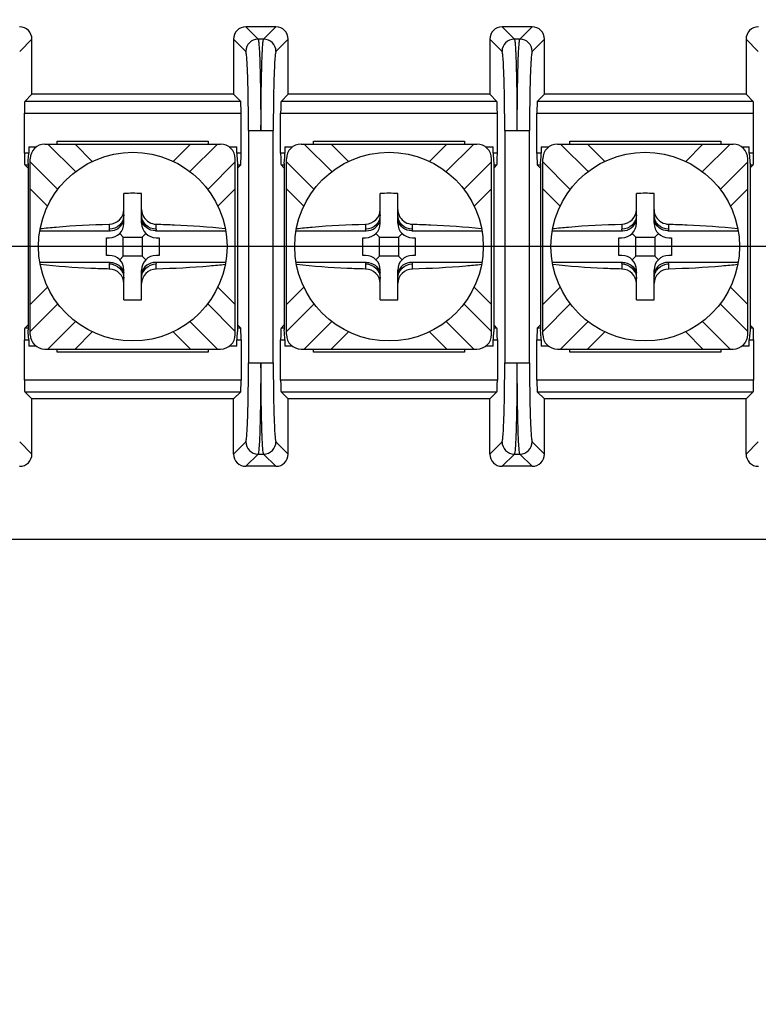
# Model space of a CAD drawing. Header units: inches. Extents: x 0 to 34, y 0 to 22.
# Tile 33 of 55: x 18.3 to 18.9, y 13.4 to 14.3. Entities that reach past the tile are written whole.
import ezdxf

# ---------------------------------------------------------------- set-up
doc = ezdxf.new("R2010")
doc.units = ezdxf.units.IN
doc.header["$LTSCALE"] = 1.87
doc.header["$MEASUREMENT"] = 0
doc.layers.get('0').update_dxf_attribs({"linetype": 'CONTINUOUS'})
doc.layers.add('DIMENSIONS', color=7, linetype='CONTINUOUS')
doc.styles.get("Standard").update_dxf_attribs({"font": 'txt', "width": 0.8})
doc.dimstyles.new('DIMSTYLE_1', dxfattribs={"dimtxt": 0.125, "dimasz": 0.18, "dimexe": 0.125, "dimexo": 0.0625, "dimgap": 0.09, "dimtad": 0, "dimtih": 1, "dimtoh": 1, "dimlfac": 2, "dimzin": 4, "dimdsep": 46, "dimtxsty": 'STANDARD', "dimblk": '_FILLED', "dimblk1": '_FILLED', "dimblk2": '_FILLED', "dimcen": 0.09, "dimadec": 0, "dimazin": 0, "dimtfac": 1, "dimtofl": 0, "dimtmove": 0, "dimatfit": 3, "dimldrblk": '_FILLED', "dimfxl": 1, "dimtolj": 1, "dimtzin": 4, "dimarcsym": 0})

# ---------------------------------------------------------------- blocks, each defined once
blk = doc.blocks.new('*D0')
at = {"layer": 'DIMENSIONS', "color": 2, "linetype": 'CONTINUOUS'}
blk.add_line((14.15042, 15.05213), (12.19139, 15.05213), dxfattribs=at)
at = {"layer": 'DIMENSIONS', "color": 2, "linetype": 'CONTINUOUS', "insert": (12.12889, 15.11463), "char_height": 0.125, "width": 1.725, "attachment_point": 3, "line_spacing_factor": 0.9}
blk.add_mtext('3X 120.00{\\Ftxt.shx;\\W1.000000;\\H0.125000; }[4.724]', dxfattribs=at)
blk = doc.blocks.new('_FILLED')
at = {"color": 0, "linetype": 'BYBLOCK'}
blk.add_solid([(0, 0), (-1, 0.1736), (-1, -0.1736)], dxfattribs=at)
blk = doc.blocks.new('*D2')
at = {"layer": 'DIMENSIONS', "color": 2, "linetype": 'CONTINUOUS'}
blk.add_line((20.97104, 14.06788), (12.19139, 14.06788), dxfattribs=at)
at = {"layer": 'DIMENSIONS', "color": 2, "linetype": 'CONTINUOUS', "insert": (12.12889, 14.13038), "char_height": 0.125, "width": 1.625, "attachment_point": 3, "line_spacing_factor": 0.9}
blk.add_mtext('2X 70.00{\\Ftxt.shx;\\W1.000000;\\H0.125000; }[2.756]', dxfattribs=at)
blk = doc.blocks.new('*D7')
at = {"layer": 'DIMENSIONS', "color": 2, "linetype": 'CONTINUOUS'}
blk.add_line((20.48666, 15.26892), (20.48666, 16.91089), dxfattribs=at)
at = {"layer": 'DIMENSIONS', "color": 2, "linetype": 'CONTINUOUS', "insert": (20.42416, 16.97339), "char_height": 0.125, "width": 1.625, "attachment_point": 1, "rotation": 90, "line_spacing_factor": 0.9}
blk.add_mtext('2X 80.64{\\Ftxt.shx;\\W1.000000;\\H0.125000; }[3.175]', dxfattribs=at)
blk = doc.blocks.new('*D8')
at = {"layer": 'DIMENSIONS', "color": 2, "linetype": 'CONTINUOUS'}
blk.add_line((18.27898, 15.26244), (18.27898, 16.91089), dxfattribs=at)
at = {"layer": 'DIMENSIONS', "color": 2, "linetype": 'CONTINUOUS', "insert": (18.21648, 16.97339), "char_height": 0.125, "width": 1.525, "attachment_point": 1, "rotation": 90, "line_spacing_factor": 0.9}
blk.add_mtext('2X 31.51{\\Ftxt.shx;\\W1.000000;\\H0.125000; }[1.24]', dxfattribs=at)

msp = doc.modelspace()

# ---------------------------------------------------------------- linework, layer by layer
at = {"color": 7, "linetype": 'CONTINUOUS'}
for p, q in [((18.51058, 14.25538), (18.48488, 14.25538)), ((18.48488, 14.25538), (18.49535, 14.24491)), ((18.50012, 14.24491), (18.51058, 14.25538)), ((18.72933, 14.25538), (18.70363, 14.25538)), ((18.70363, 14.25538), (18.7141, 14.24491)), ((18.71887, 14.24491), (18.72933, 14.25538)), ((18.30232, 14.24489), (18.29185, 14.23442)), ((18.30232, 14.19788), (18.30232, 14.24489)), ((18.48486, 14.23442), (18.4744, 14.24489)), ((18.4744, 14.24489), (18.4744, 14.19788)), ((18.50012, 14.24491), (18.49535, 14.24491)), ((18.52107, 14.24489), (18.5106, 14.23442)), ((18.52107, 14.19788), (18.52107, 14.24489)), ((18.69315, 14.24489), (18.69315, 14.19788)), ((18.70361, 14.23442), (18.69315, 14.24489)), ((18.71887, 14.24491), (18.7141, 14.24491)), ((18.73982, 14.24489), (18.72935, 14.23442)), ((18.73982, 14.19788), (18.73982, 14.24489)), ((18.92236, 14.23442), (18.9119, 14.24489)), ((18.9119, 14.24489), (18.9119, 14.19788)), ((18.2962, 14.19175), (18.30232, 14.19788)), ((18.48052, 14.19175), (18.2962, 14.19175)), ((18.4744, 14.19788), (18.30232, 14.19788)), ((18.48052, 14.19175), (18.4744, 14.19788)), ((18.51495, 14.19175), (18.52107, 14.19788)), ((18.69927, 14.19175), (18.51495, 14.19175)), ((18.69315, 14.19788), (18.52107, 14.19788)), ((18.69927, 14.19175), (18.69315, 14.19788)), ((18.7337, 14.19175), (18.73982, 14.19788)), ((18.91802, 14.19175), (18.7337, 14.19175)), ((18.9119, 14.19788), (18.73982, 14.19788)), ((18.91802, 14.19175), (18.9119, 14.19788)), ((18.29586, 14.18176), (18.48086, 14.18176)), ((18.29586, 14.14753), (18.29586, 14.18176)), ((18.48086, 14.14753), (18.48086, 14.18176)), ((18.51461, 14.18176), (18.69961, 14.18176)), ((18.51461, 14.14753), (18.51461, 14.18176)), ((18.69961, 14.14753), (18.69961, 14.18176)), ((18.73336, 14.18176), (18.91836, 14.18176)), ((18.73336, 14.14753), (18.73336, 14.18176)), ((18.91836, 14.14753), (18.91836, 14.18176)), ((18.48714, 14.16697), (18.48714, 13.96879)), ((18.48736, 14.16696), (18.50833, 14.16696)), ((18.50833, 13.96878), (18.50833, 14.16696)), ((18.70589, 14.16697), (18.70589, 13.96879)), ((18.70611, 14.16696), (18.72708, 14.16696)), ((18.72708, 13.96878), (18.72708, 14.16696)), ((18.32395, 14.15788), (18.45277, 14.15788)), ((18.32395, 14.15538), (18.32395, 14.15788)), ((18.45277, 14.15788), (18.45277, 14.15538)), ((18.5427, 14.15788), (18.67152, 14.15788)), ((18.5427, 14.15538), (18.5427, 14.15788)), ((18.67152, 14.15788), (18.67152, 14.15538)), ((18.76145, 14.15788), (18.89027, 14.15788)), ((18.76145, 14.15538), (18.76145, 14.15788)), ((18.89027, 14.15788), (18.89027, 14.15538)), ((18.29955, 14.15288), (18.30585, 14.15288)), ((18.29955, 14.15288), (18.29955, 14.14753)), ((18.31335, 14.15538), (18.46337, 14.15538)), ((18.33957, 14.13183), (18.31602, 14.15538)), ((18.33908, 14.15538), (18.35386, 14.14061)), ((18.42286, 14.14061), (18.43764, 14.15538)), ((18.43715, 14.13183), (18.4607, 14.15538)), ((18.47086, 14.15288), (18.47716, 14.15288)), ((18.47716, 14.14753), (18.47716, 14.15288)), ((18.5183, 14.15288), (18.5246, 14.15288)), ((18.5183, 14.15288), (18.5183, 14.14753)), ((18.5321, 14.15538), (18.68212, 14.15538)), ((18.55832, 14.13183), (18.53477, 14.15538)), ((18.55783, 14.15538), (18.57261, 14.14061)), ((18.64161, 14.14061), (18.65639, 14.15538)), ((18.6559, 14.13183), (18.67945, 14.15538)), ((18.68961, 14.15288), (18.69591, 14.15288)), ((18.69591, 14.14753), (18.69591, 14.15288)), ((18.73705, 14.15288), (18.74335, 14.15288)), ((18.73705, 14.15288), (18.73705, 14.14753)), ((18.75085, 14.15538), (18.90087, 14.15538)), ((18.77707, 14.13183), (18.75352, 14.15538)), ((18.77658, 14.15538), (18.79136, 14.14061)), ((18.86036, 14.14061), (18.87514, 14.15538)), ((18.87465, 14.13183), (18.8982, 14.15538)), ((18.90836, 14.15288), (18.91466, 14.15288)), ((18.91466, 14.14753), (18.91466, 14.15288)), ((18.29955, 14.14753), (18.29586, 14.14753)), ((18.29895, 14.13887), (18.29922, 14.14202)), ((18.29922, 14.14202), (18.29941, 14.14411)), ((18.30085, 13.99287), (18.30085, 14.14288)), ((18.47587, 13.99287), (18.47587, 14.14288)), ((18.48086, 14.14753), (18.47716, 14.14753)), ((18.47716, 14.14753), (18.4776, 14.1411)), ((18.4776, 14.1411), (18.47774, 14.13951)), ((18.5183, 14.14753), (18.51461, 14.14753)), ((18.5177, 14.13887), (18.51797, 14.14202)), ((18.51797, 14.14202), (18.51816, 14.14411)), ((18.5196, 13.99287), (18.5196, 14.14288)), ((18.69462, 13.99287), (18.69462, 14.14288)), ((18.69961, 14.14753), (18.69591, 14.14753)), ((18.69591, 14.14753), (18.69635, 14.1411)), ((18.69635, 14.1411), (18.69649, 14.13951)), ((18.73705, 14.14753), (18.73336, 14.14753)), ((18.73645, 14.13887), (18.73672, 14.14202)), ((18.73672, 14.14202), (18.73691, 14.14411)), ((18.73835, 13.99287), (18.73835, 14.14288)), ((18.91337, 13.99287), (18.91337, 14.14288)), ((18.91836, 14.14753), (18.91466, 14.14753)), ((18.91466, 14.14753), (18.9151, 14.1411)), ((18.9151, 14.1411), (18.91524, 14.13951)), ((18.2962, 14.13754), (18.2991, 14.13754)), ((18.29872, 14.13502), (18.2962, 14.13754)), ((18.29895, 14.13887), (18.29895, 13.99688)), ((18.32436, 14.1167), (18.30085, 14.14021)), ((18.45236, 14.1167), (18.47587, 14.14021)), ((18.47762, 14.13754), (18.48052, 14.13754)), ((18.47774, 14.13951), (18.47777, 14.13887)), ((18.47777, 14.13887), (18.47777, 13.99688)), ((18.478, 14.13502), (18.48052, 14.13754)), ((18.51495, 14.13754), (18.51785, 14.13754)), ((18.51747, 14.13502), (18.51495, 14.13754)), ((18.5177, 14.13887), (18.5177, 13.99688)), ((18.54311, 14.1167), (18.5196, 14.14021)), ((18.67111, 14.1167), (18.69462, 14.14021)), ((18.69637, 14.13754), (18.69927, 14.13754)), ((18.69649, 14.13951), (18.69652, 14.13887)), ((18.69652, 14.13887), (18.69652, 13.99688)), ((18.69675, 14.13502), (18.69927, 14.13754)), ((18.7337, 14.13754), (18.7366, 14.13754)), ((18.73622, 14.13502), (18.7337, 14.13754)), ((18.73645, 14.13887), (18.73645, 13.99688)), ((18.76186, 14.1167), (18.73835, 14.14021)), ((18.88986, 14.1167), (18.91337, 14.14021)), ((18.91512, 14.13754), (18.91802, 14.13754)), ((18.91524, 14.13951), (18.91527, 14.13887)), ((18.91527, 14.13887), (18.91527, 13.99688)), ((18.9155, 14.13502), (18.91802, 14.13754)), ((18.31563, 14.10238), (18.30085, 14.11715)), ((18.47587, 14.11715), (18.46109, 14.10238)), ((18.53438, 14.10238), (18.5196, 14.11715)), ((18.69462, 14.11715), (18.67984, 14.10238)), ((18.75313, 14.10238), (18.73835, 14.11715)), ((18.91337, 14.11715), (18.89859, 14.10238)), ((18.38086, 14.08788), (18.38086, 14.11323)), ((18.39586, 14.08788), (18.39586, 14.11323)), ((18.59961, 14.08788), (18.59961, 14.11323)), ((18.61461, 14.08788), (18.61461, 14.11323)), ((18.81836, 14.08788), (18.81836, 14.11323)), ((18.83336, 14.08788), (18.83336, 14.11323)), ((18.36836, 14.087), (18.36836, 14.08266)), ((18.40836, 14.08266), (18.40836, 14.087)), ((18.58711, 14.087), (18.58711, 14.08266)), ((18.62711, 14.08266), (18.62711, 14.087)), ((18.80586, 14.087), (18.80586, 14.08266)), ((18.84586, 14.08266), (18.84586, 14.087)), ((18.309, 14.08137), (18.36897, 14.08137)), ((18.36589, 14.07538), (18.36836, 14.07538)), ((18.36589, 14.06038), (18.36589, 14.07538)), ((18.38021, 14.07602), (18.3772, 14.07904)), ((18.38021, 14.07602), (18.39651, 14.07602)), ((18.38021, 14.05973), (18.38021, 14.07602)), ((18.39651, 14.07602), (18.39952, 14.07904)), ((18.39651, 14.07602), (18.39651, 14.05973)), ((18.40774, 14.08137), (18.46772, 14.08137)), ((18.40836, 14.07538), (18.41083, 14.07538)), ((18.41083, 14.07538), (18.41083, 14.06038)), ((18.52775, 14.08137), (18.58772, 14.08137)), ((18.58464, 14.07538), (18.58711, 14.07538)), ((18.58464, 14.06038), (18.58464, 14.07538)), ((18.59896, 14.07602), (18.59595, 14.07904)), ((18.59896, 14.07602), (18.61526, 14.07602)), ((18.59896, 14.05973), (18.59896, 14.07602)), ((18.61526, 14.07602), (18.61827, 14.07904)), ((18.61526, 14.07602), (18.61526, 14.05973)), ((18.62649, 14.08137), (18.68647, 14.08137)), ((18.62711, 14.07538), (18.62958, 14.07538)), ((18.62958, 14.07538), (18.62958, 14.06038)), ((18.7465, 14.08137), (18.80647, 14.08137)), ((18.80339, 14.07538), (18.80586, 14.07538)), ((18.80339, 14.06038), (18.80339, 14.07538)), ((18.81771, 14.07602), (18.8147, 14.07904)), ((18.81771, 14.07602), (18.83401, 14.07602)), ((18.81771, 14.05973), (18.81771, 14.07602)), ((18.83401, 14.07602), (18.83702, 14.07904)), ((18.83401, 14.07602), (18.83401, 14.05973)), ((18.84524, 14.08137), (18.90522, 14.08137)), ((18.84586, 14.07538), (18.84833, 14.07538)), ((18.84833, 14.07538), (18.84833, 14.06038)), ((18.36836, 14.06038), (18.36589, 14.06038)), ((18.38021, 14.05973), (18.3772, 14.05671)), ((18.39651, 14.05973), (18.38021, 14.05973)), ((18.39651, 14.05973), (18.39952, 14.05671)), ((18.41083, 14.06038), (18.40836, 14.06038)), ((18.58711, 14.06038), (18.58464, 14.06038)), ((18.59896, 14.05973), (18.59595, 14.05671)), ((18.61526, 14.05973), (18.59896, 14.05973)), ((18.61526, 14.05973), (18.61827, 14.05671)), ((18.62958, 14.06038), (18.62711, 14.06038)), ((18.80586, 14.06038), (18.80339, 14.06038)), ((18.81771, 14.05973), (18.8147, 14.05671)), ((18.83401, 14.05973), (18.81771, 14.05973)), ((18.83401, 14.05973), (18.83702, 14.05671)), ((18.84833, 14.06038), (18.84586, 14.06038)), ((18.36897, 14.05438), (18.309, 14.05438)), ((18.36836, 14.05309), (18.36836, 14.04875)), ((18.46772, 14.05438), (18.40774, 14.05438)), ((18.40836, 14.04875), (18.40836, 14.05309)), ((18.58772, 14.05438), (18.52775, 14.05438)), ((18.58711, 14.05309), (18.58711, 14.04875)), ((18.68647, 14.05438), (18.62649, 14.05438)), ((18.62711, 14.04875), (18.62711, 14.05309)), ((18.80647, 14.05438), (18.7465, 14.05438)), ((18.80586, 14.05309), (18.80586, 14.04875)), ((18.90522, 14.05438), (18.84524, 14.05438)), ((18.84586, 14.04875), (18.84586, 14.05309)), ((18.38086, 14.02252), (18.38086, 14.04788)), ((18.39586, 14.02252), (18.39586, 14.04788)), ((18.59961, 14.02252), (18.59961, 14.04788)), ((18.61461, 14.02252), (18.61461, 14.04788)), ((18.81836, 14.02252), (18.81836, 14.04788)), ((18.83336, 14.02252), (18.83336, 14.04788)), ((18.30085, 14.0186), (18.31563, 14.03337)), ((18.46109, 14.03337), (18.47587, 14.0186)), ((18.5196, 14.0186), (18.53438, 14.03337)), ((18.67984, 14.03337), (18.69462, 14.0186)), ((18.73835, 14.0186), (18.75313, 14.03337)), ((18.89859, 14.03337), (18.91337, 14.0186)), ((18.30085, 13.99554), (18.32436, 14.01905)), ((18.47587, 13.99554), (18.45236, 14.01905)), ((18.5196, 13.99554), (18.54311, 14.01905)), ((18.69462, 13.99554), (18.67111, 14.01905)), ((18.73835, 13.99554), (18.76186, 14.01905)), ((18.91337, 13.99554), (18.88986, 14.01905)), ((18.2962, 13.99821), (18.29872, 14.00073)), ((18.2991, 13.99821), (18.2962, 13.99821)), ((18.31602, 13.98037), (18.33957, 14.00392)), ((18.4607, 13.98037), (18.43715, 14.00392)), ((18.48052, 13.99821), (18.47762, 13.99821)), ((18.478, 14.00073), (18.48052, 13.99821)), ((18.51495, 13.99821), (18.51747, 14.00073)), ((18.51785, 13.99821), (18.51495, 13.99821)), ((18.53477, 13.98037), (18.55832, 14.00392)), ((18.67945, 13.98037), (18.6559, 14.00392)), ((18.69927, 13.99821), (18.69637, 13.99821)), ((18.69675, 14.00073), (18.69927, 13.99821)), ((18.7337, 13.99821), (18.73622, 14.00073)), ((18.7366, 13.99821), (18.7337, 13.99821)), ((18.75352, 13.98037), (18.77707, 14.00392)), ((18.8982, 13.98037), (18.87465, 14.00392)), ((18.91802, 13.99821), (18.91512, 13.99821)), ((18.9155, 14.00073), (18.91802, 13.99821)), ((18.29897, 13.99624), (18.29895, 13.99688)), ((18.29912, 13.99465), (18.29897, 13.99624)), ((18.29955, 13.98822), (18.29912, 13.99465)), ((18.35386, 13.99514), (18.33908, 13.98037)), ((18.43764, 13.98037), (18.42286, 13.99514)), ((18.4775, 13.99373), (18.4773, 13.99164)), ((18.47777, 13.99688), (18.4775, 13.99373)), ((18.51772, 13.99624), (18.5177, 13.99688)), ((18.51787, 13.99465), (18.51772, 13.99624)), ((18.5183, 13.98822), (18.51787, 13.99465)), ((18.57261, 13.99514), (18.55783, 13.98037)), ((18.65639, 13.98037), (18.64161, 13.99514)), ((18.69625, 13.99373), (18.69605, 13.99164)), ((18.69652, 13.99688), (18.69625, 13.99373)), ((18.73647, 13.99624), (18.73645, 13.99688)), ((18.73662, 13.99465), (18.73647, 13.99624)), ((18.73705, 13.98822), (18.73662, 13.99465)), ((18.79136, 13.99514), (18.77658, 13.98037)), ((18.87514, 13.98037), (18.86036, 13.99514)), ((18.915, 13.99373), (18.9148, 13.99164)), ((18.91527, 13.99688), (18.915, 13.99373)), ((18.29586, 13.98822), (18.29955, 13.98822)), ((18.29586, 13.95399), (18.29586, 13.98822)), ((18.29955, 13.98822), (18.29955, 13.98288)), ((18.30586, 13.98288), (18.29955, 13.98288)), ((18.47716, 13.98288), (18.47087, 13.98288)), ((18.47716, 13.98822), (18.48086, 13.98822)), ((18.47716, 13.98288), (18.47716, 13.98822)), ((18.48086, 13.98822), (18.48086, 13.95399)), ((18.51461, 13.98822), (18.5183, 13.98822)), ((18.51461, 13.95399), (18.51461, 13.98822)), ((18.5183, 13.98822), (18.5183, 13.98288)), ((18.52461, 13.98288), (18.5183, 13.98288)), ((18.69591, 13.98288), (18.68962, 13.98288)), ((18.69591, 13.98822), (18.69961, 13.98822)), ((18.69591, 13.98288), (18.69591, 13.98822)), ((18.69961, 13.98822), (18.69961, 13.95399)), ((18.73336, 13.98822), (18.73705, 13.98822)), ((18.73336, 13.95399), (18.73336, 13.98822)), ((18.73705, 13.98822), (18.73705, 13.98288)), ((18.74336, 13.98288), (18.73705, 13.98288)), ((18.91466, 13.98288), (18.90837, 13.98288)), ((18.91466, 13.98822), (18.91836, 13.98822)), ((18.91466, 13.98288), (18.91466, 13.98822)), ((18.91836, 13.98822), (18.91836, 13.95399)), ((18.31335, 13.98037), (18.46337, 13.98037)), ((18.32395, 13.97788), (18.32395, 13.98037)), ((18.45277, 13.97788), (18.32395, 13.97788)), ((18.45277, 13.98037), (18.45277, 13.97788)), ((18.5321, 13.98037), (18.68212, 13.98037)), ((18.5427, 13.97788), (18.5427, 13.98037)), ((18.67152, 13.97788), (18.5427, 13.97788)), ((18.67152, 13.98037), (18.67152, 13.97788)), ((18.75085, 13.98037), (18.90087, 13.98037)), ((18.76145, 13.97788), (18.76145, 13.98037)), ((18.89027, 13.97788), (18.76145, 13.97788)), ((18.89027, 13.98037), (18.89027, 13.97788)), ((18.48736, 13.96879), (18.50833, 13.96879)), ((18.70611, 13.96879), (18.72708, 13.96879)), ((18.48086, 13.95399), (18.29586, 13.95399)), ((18.69961, 13.95399), (18.51461, 13.95399)), ((18.91836, 13.95399), (18.73336, 13.95399)), ((18.2962, 13.944), (18.48052, 13.944)), ((18.30232, 13.93788), (18.2962, 13.944)), ((18.48052, 13.944), (18.4744, 13.93788)), ((18.51495, 13.944), (18.69927, 13.944)), ((18.52107, 13.93788), (18.51495, 13.944)), ((18.69927, 13.944), (18.69315, 13.93788)), ((18.7337, 13.944), (18.91802, 13.944)), ((18.73982, 13.93788), (18.7337, 13.944)), ((18.91802, 13.944), (18.9119, 13.93788)), ((18.4744, 13.93788), (18.30232, 13.93788)), ((18.30232, 13.89086), (18.30232, 13.93788)), ((18.4744, 13.89086), (18.4744, 13.93788)), ((18.69315, 13.93788), (18.52107, 13.93788)), ((18.52107, 13.89086), (18.52107, 13.93788)), ((18.69315, 13.89086), (18.69315, 13.93788)), ((18.9119, 13.93788), (18.73982, 13.93788)), ((18.73982, 13.89086), (18.73982, 13.93788)), ((18.9119, 13.89086), (18.9119, 13.93788)), ((18.29185, 13.90133), (18.30232, 13.89086)), ((18.4744, 13.89086), (18.48486, 13.90133)), ((18.5106, 13.90133), (18.52107, 13.89086)), ((18.69315, 13.89086), (18.70361, 13.90133)), ((18.72935, 13.90133), (18.73982, 13.89086)), ((18.9119, 13.89086), (18.92236, 13.90133)), ((18.49535, 13.89084), (18.48488, 13.88038)), ((18.49535, 13.89084), (18.50012, 13.89084)), ((18.51058, 13.88038), (18.50012, 13.89084)), ((18.7141, 13.89084), (18.70363, 13.88038)), ((18.7141, 13.89084), (18.71887, 13.89084)), ((18.72933, 13.88038), (18.71887, 13.89084)), ((18.51058, 13.88038), (18.48488, 13.88038)), ((18.72933, 13.88038), (18.70363, 13.88038))]:
    msp.add_line(p, q, dxfattribs=at)
at = {"color": 40, "linetype": 'CONTINUOUS'}
msp.add_line((19.38404, 13.81789), (17.17107, 13.81789), dxfattribs=at)
at = {"color": 7, "linetype": 'CONTINUOUS'}
for centre in [(18.38836, 14.06788), (18.60711, 14.06788), (18.82586, 14.06788)]:
    msp.add_circle(centre, 0.0805, dxfattribs=at)
for centre, radius, start, end in [((18.49536, 14.23441), 0.0105, 90.08419, 179.91581), ((18.5001, 14.23441), 0.0105, 0.08419, 89.91582), ((18.71411, 14.23441), 0.0105, 90.08419, 179.91581), ((18.71885, 14.23441), 0.0105, 0.08419, 89.91582), ((18.31335, 14.14288), 0.0125, 90, 180), ((18.46337, 14.14288), 0.0125, 0, 90), ((18.5321, 14.14288), 0.0125, 90, 180), ((18.68212, 14.14288), 0.0125, 0, 90), ((18.75085, 14.14288), 0.0125, 90, 180), ((18.90087, 14.14288), 0.0125, 0, 90), ((18.25291, 14.14774), 0.04665, 355.53455, 358.3173), ((18.25932, 14.14755), 0.04024, 358.32989, 359.98104), ((18.47166, 14.14774), 0.04665, 355.53455, 358.3173), ((18.47807, 14.14755), 0.04024, 358.32989, 359.98104), ((18.69041, 14.14774), 0.04665, 355.53455, 358.3173), ((18.69682, 14.14755), 0.04024, 358.32989, 359.98104), ((18.38836, 13.90054), 0.21282, 87.98044, 92.01956), ((18.60711, 13.90054), 0.21282, 87.98044, 92.01956), ((18.82586, 13.90054), 0.21282, 87.98044, 92.01956), ((18.36836, 14.08788), 0.0125, 270, 360), ((18.40836, 14.08788), 0.0125, 180, 270), ((18.58711, 14.08788), 0.0125, 270, 360), ((18.62711, 14.08788), 0.0125, 180, 270), ((18.80586, 14.08788), 0.0125, 270, 360), ((18.84586, 14.08788), 0.0125, 180, 270), ((18.36836, 14.04788), 0.0125, 0, 90), ((18.40836, 14.04788), 0.0125, 90, 180), ((18.58711, 14.04788), 0.0125, 0, 90), ((18.62711, 14.04788), 0.0125, 90, 180), ((18.80586, 14.04788), 0.0125, 0, 90), ((18.84586, 14.04788), 0.0125, 90, 180), ((18.38836, 14.23521), 0.21283, 267.98048, 272.01952), ((18.60711, 14.23521), 0.21283, 267.98048, 272.01952), ((18.82586, 14.23521), 0.21283, 267.98048, 272.01952), ((18.31335, 13.99287), 0.0125, 180, 270), ((18.46337, 13.99287), 0.0125, 270, 360), ((18.52381, 13.98801), 0.04665, 175.53459, 178.31734), ((18.5321, 13.99287), 0.0125, 180, 270), ((18.68212, 13.99287), 0.0125, 270, 360), ((18.74256, 13.98801), 0.04665, 175.53459, 178.31734), ((18.75085, 13.99287), 0.0125, 180, 270), ((18.90087, 13.99287), 0.0125, 270, 360), ((18.96131, 13.98801), 0.04665, 175.53459, 178.31734), ((18.5174, 13.9882), 0.04024, 178.32993, 179.98105), ((18.73615, 13.9882), 0.04024, 178.32993, 179.98105), ((18.9549, 13.9882), 0.04024, 178.32993, 179.98105), ((18.49536, 13.90134), 0.0105, 180.08419, 269.91582), ((18.5001, 13.90134), 0.0105, 270.08419, 359.91581), ((18.71411, 13.90134), 0.0105, 180.08419, 269.91582), ((18.71885, 13.90134), 0.0105, 270.08419, 359.91581)]:
    msp.add_arc(centre, radius, start, end, dxfattribs=at)
for centre, major_axis, ratio, start_param, end_param in [((18.29182, 14.24488), (-0.00743, -0.00743), 0.998783, 2.356803, 3.926382), ((18.4849, 14.24488), (0.00743, -0.00743), 0.998783, 2.356803, 3.926382), ((18.51057, 14.24488), (-0.00743, -0.00743), 0.998783, 2.356803, 3.926382), ((18.70365, 14.24488), (0.00743, -0.00743), 0.998783, 2.356803, 3.926382), ((18.72932, 14.24488), (-0.00743, -0.00743), 0.998783, 2.356803, 3.926382), ((18.9224, 14.24488), (0.00743, -0.00743), 0.998783, 2.356803, 3.926382), ((18.29621, 14.18176), (0, 0.01), 0.034921, 0.034907, 1.570796), ((18.48051, 14.18176), (0, 0.01), 0.034921, -1.570796, -0.034907), ((18.51496, 14.18176), (0, 0.01), 0.034921, 0.034907, 1.570796), ((18.69926, 14.18176), (0, 0.01), 0.034921, -1.570796, -0.034907), ((18.73371, 14.18176), (0, 0.01), 0.034921, 0.034907, 1.570796), ((18.91801, 14.18176), (0, 0.01), 0.034921, -1.570796, -0.034907), ((18.29621, 14.14753), (0, 0.01), 0.034921, -4.712389, -3.176499), ((18.48051, 14.14753), (0, 0.01), 0.034921, -3.106686, -1.570796), ((18.51496, 14.14753), (0, 0.01), 0.034921, -4.712389, -3.176499), ((18.69926, 14.14753), (0, 0.01), 0.034921, -3.106686, -1.570796), ((18.73371, 14.14753), (0, 0.01), 0.034921, -4.712389, -3.176499), ((18.91801, 14.14753), (0, 0.01), 0.034921, -3.106686, -1.570796), ((18.29621, 13.98822), (0, 0.01), 0.034921, 0.034907, 1.570796), ((18.48051, 13.98822), (0, 0.01), 0.034921, -1.570796, -0.034907), ((18.51496, 13.98822), (0, 0.01), 0.034921, 0.034907, 1.570796), ((18.69926, 13.98822), (0, 0.01), 0.034921, -1.570796, -0.034907), ((18.73371, 13.98822), (0, 0.01), 0.034921, 0.034907, 1.570796), ((18.91801, 13.98822), (0, 0.01), 0.034921, -1.570796, -0.034907), ((18.29621, 13.95399), (0, 0.01), 0.034921, -4.712389, -3.176499), ((18.48051, 13.95399), (0, 0.01), 0.034921, -3.106686, -1.570796), ((18.51496, 13.95399), (0, 0.01), 0.034921, -4.712389, -3.176499), ((18.69926, 13.95399), (0, 0.01), 0.034921, -3.106686, -1.570796), ((18.73371, 13.95399), (0, 0.01), 0.034921, -4.712389, -3.176499), ((18.91801, 13.95399), (0, 0.01), 0.034921, -3.106686, -1.570796), ((18.29182, 13.89087), (-0.00743, 0.00743), 0.998783, 2.356803, 3.926382), ((18.4849, 13.89087), (0.00743, 0.00743), 0.998783, -3.926382, -2.356803), ((18.51057, 13.89087), (-0.00743, 0.00743), 0.998783, 2.356803, 3.926382), ((18.70365, 13.89087), (0.00743, 0.00743), 0.998783, -3.926382, -2.356803), ((18.72932, 13.89087), (-0.00743, 0.00743), 0.998783, 2.356803, 3.926382), ((18.9224, 13.89087), (0.00743, 0.00743), 0.998783, -3.926382, -2.356803)]:
    msp.add_ellipse(centre, major_axis=major_axis, ratio=ratio, start_param=start_param, end_param=end_param, dxfattribs=at)
for points, knots in [([(18.49535, 14.24491), (18.49549, 14.24474), (18.49562, 14.24404), (18.49585, 14.24274), (18.49604, 14.24069), (18.49635, 14.23667), (18.49667, 14.23006), (18.497, 14.22048), (18.49727, 14.20892), (18.49747, 14.19583), (18.4976, 14.18166), (18.49762, 14.17192), (18.49762, 14.16696)], [0, 0, 0, 0, 0.008455, 0.025755, 0.051939, 0.086811, 0.181298, 0.305811, 0.455665, 0.625464, 0.809247, 1, 1, 1, 1]), ([(18.49784, 14.16696), (18.49784, 14.17192), (18.49787, 14.18167), (18.49799, 14.19583), (18.4982, 14.20894), (18.49847, 14.22049), (18.4988, 14.23008), (18.49911, 14.23667), (18.49943, 14.2407), (18.49962, 14.24274), (18.49985, 14.24404), (18.49997, 14.24474), (18.50012, 14.24491)], [0, 0, 0, 0, 0.190842, 0.374546, 0.544562, 0.694524, 0.818823, 0.91321, 0.948058, 0.974253, 0.991558, 1, 1, 1, 1]), ([(18.7141, 14.24491), (18.71424, 14.24474), (18.71437, 14.24404), (18.7146, 14.24274), (18.71479, 14.24069), (18.7151, 14.23667), (18.71542, 14.23006), (18.71575, 14.22048), (18.71602, 14.20892), (18.71622, 14.19583), (18.71635, 14.18166), (18.71637, 14.17192), (18.71637, 14.16696)], [0, 0, 0, 0, 0.008455, 0.025755, 0.051939, 0.086811, 0.181298, 0.305811, 0.455665, 0.625464, 0.809247, 1, 1, 1, 1]), ([(18.71659, 14.16696), (18.71659, 14.17192), (18.71662, 14.18167), (18.71674, 14.19583), (18.71695, 14.20894), (18.71722, 14.22049), (18.71755, 14.23008), (18.71786, 14.23667), (18.71818, 14.2407), (18.71837, 14.24274), (18.7186, 14.24404), (18.71872, 14.24474), (18.71887, 14.24491)], [0, 0, 0, 0, 0.190842, 0.374546, 0.544562, 0.694524, 0.818823, 0.91321, 0.948058, 0.974253, 0.991558, 1, 1, 1, 1]), ([(18.48714, 14.16697), (18.48714, 14.17126), (18.48711, 14.1797), (18.48699, 14.19195), (18.48679, 14.20329), (18.48652, 14.21329), (18.48619, 14.22158), (18.48587, 14.2273), (18.48556, 14.23078), (18.48536, 14.23255), (18.48514, 14.23368), (18.485, 14.23429), (18.48486, 14.23442)], [0, 0, 0, 0, 0.190698, 0.374424, 0.544169, 0.693977, 0.81846, 0.91294, 0.947824, 0.974037, 0.991397, 1, 1, 1, 1]), ([(18.5106, 14.23442), (18.51047, 14.23429), (18.51033, 14.23368), (18.5101, 14.23255), (18.50991, 14.23078), (18.5096, 14.2273), (18.50928, 14.22159), (18.50895, 14.2133), (18.50868, 14.2033), (18.50848, 14.19196), (18.50835, 14.1797), (18.50833, 14.17126), (18.50833, 14.16696)], [0, 0, 0, 0, 0.008589, 0.025952, 0.052175, 0.087034, 0.181415, 0.305683, 0.455601, 0.625565, 0.809213, 1, 1, 1, 1]), ([(18.70589, 14.16697), (18.70589, 14.17126), (18.70586, 14.1797), (18.70574, 14.19195), (18.70554, 14.20329), (18.70527, 14.21329), (18.70494, 14.22158), (18.70462, 14.2273), (18.70431, 14.23078), (18.70411, 14.23255), (18.70389, 14.23368), (18.70375, 14.23429), (18.70361, 14.23442)], [0, 0, 0, 0, 0.190698, 0.374424, 0.544169, 0.693977, 0.81846, 0.91294, 0.947824, 0.974037, 0.991397, 1, 1, 1, 1]), ([(18.72935, 14.23442), (18.72922, 14.23429), (18.72908, 14.23368), (18.72885, 14.23255), (18.72866, 14.23078), (18.72835, 14.2273), (18.72803, 14.22159), (18.7277, 14.2133), (18.72743, 14.2033), (18.72723, 14.19196), (18.7271, 14.1797), (18.72708, 14.17126), (18.72708, 14.16696)], [0, 0, 0, 0, 0.008589, 0.025952, 0.052175, 0.087034, 0.181415, 0.305683, 0.455601, 0.625565, 0.809213, 1, 1, 1, 1]), ([(18.36836, 14.087), (18.37155, 14.08707), (18.37809, 14.08975), (18.38086, 14.09632), (18.38086, 14.09948)], [0, 0, 0, 0, 0.503157, 1, 1, 1, 1]), ([(18.58711, 14.087), (18.5903, 14.08707), (18.59684, 14.08975), (18.59961, 14.09632), (18.59961, 14.09948)], [0, 0, 0, 0, 0.503157, 1, 1, 1, 1]), ([(18.80586, 14.087), (18.80905, 14.08707), (18.81559, 14.08975), (18.81836, 14.09632), (18.81836, 14.09948)], [0, 0, 0, 0, 0.503157, 1, 1, 1, 1]), ([(18.38086, 14.095), (18.38086, 14.09185), (18.37815, 14.08525), (18.37154, 14.08266), (18.36836, 14.08266)], [0, 0, 0, 0, 0.497823, 1, 1, 1, 1]), ([(18.40836, 14.08266), (18.40518, 14.08266), (18.39856, 14.08525), (18.39586, 14.09185), (18.39586, 14.095)], [0, 0, 0, 0, 0.502177, 1, 1, 1, 1]), ([(18.39771, 14.09305), (18.39882, 14.09126), (18.40201, 14.08821), (18.40625, 14.08705), (18.40836, 14.087)], [0, 0, 0, 0, 0.500378, 1, 1, 1, 1]), ([(18.59961, 14.095), (18.59961, 14.09185), (18.5969, 14.08525), (18.59029, 14.08266), (18.58711, 14.08266)], [0, 0, 0, 0, 0.497823, 1, 1, 1, 1]), ([(18.62711, 14.08266), (18.62393, 14.08266), (18.61731, 14.08525), (18.61461, 14.09185), (18.61461, 14.095)], [0, 0, 0, 0, 0.502177, 1, 1, 1, 1]), ([(18.61646, 14.09305), (18.61757, 14.09126), (18.62076, 14.08821), (18.625, 14.08705), (18.62711, 14.087)], [0, 0, 0, 0, 0.500378, 1, 1, 1, 1]), ([(18.81836, 14.095), (18.81836, 14.09185), (18.81565, 14.08525), (18.80904, 14.08266), (18.80586, 14.08266)], [0, 0, 0, 0, 0.497823, 1, 1, 1, 1]), ([(18.84586, 14.08266), (18.84268, 14.08266), (18.83606, 14.08525), (18.83336, 14.09185), (18.83336, 14.095)], [0, 0, 0, 0, 0.502177, 1, 1, 1, 1]), ([(18.83521, 14.09305), (18.83632, 14.09126), (18.83951, 14.08821), (18.84375, 14.08705), (18.84586, 14.087)], [0, 0, 0, 0, 0.500378, 1, 1, 1, 1]), ([(18.30933, 14.08322), (18.31385, 14.08373), (18.33347, 14.08567), (18.35318, 14.08664), (18.36836, 14.087)], [0, 0, 0, 0, 0.230295, 1, 1, 1, 1]), ([(18.36897, 14.08137), (18.36887, 14.08147), (18.36856, 14.08183), (18.36836, 14.08232), (18.36836, 14.08266)], [0, 0, 0, 0, 0.291149, 1, 1, 1, 1]), ([(18.36897, 14.08137), (18.37159, 14.08137), (18.37699, 14.0831), (18.38015, 14.08782), (18.38086, 14.09034)], [0, 0, 0, 0, 0.500115, 1, 1, 1, 1]), ([(18.40774, 14.08137), (18.40512, 14.08137), (18.39973, 14.0831), (18.39656, 14.08782), (18.39586, 14.09034)], [0, 0, 0, 0, 0.500118, 1, 1, 1, 1]), ([(18.40836, 14.08266), (18.40836, 14.08232), (18.40816, 14.08183), (18.40784, 14.08147), (18.40775, 14.08137)], [0, 0, 0, 0, 0.709246, 1, 1, 1, 1]), ([(18.40836, 14.087), (18.41361, 14.08687), (18.43331, 14.08622), (18.45301, 14.08485), (18.46738, 14.08322)], [0, 0, 0, 0, 0.266249, 1, 1, 1, 1]), ([(18.52808, 14.08322), (18.5326, 14.08373), (18.55222, 14.08567), (18.57193, 14.08664), (18.58711, 14.087)], [0, 0, 0, 0, 0.230295, 1, 1, 1, 1]), ([(18.58772, 14.08137), (18.58762, 14.08147), (18.58731, 14.08183), (18.58711, 14.08232), (18.58711, 14.08266)], [0, 0, 0, 0, 0.291149, 1, 1, 1, 1]), ([(18.58772, 14.08137), (18.59034, 14.08137), (18.59574, 14.0831), (18.5989, 14.08782), (18.59961, 14.09034)], [0, 0, 0, 0, 0.500115, 1, 1, 1, 1]), ([(18.62649, 14.08137), (18.62387, 14.08137), (18.61848, 14.0831), (18.61531, 14.08782), (18.61461, 14.09034)], [0, 0, 0, 0, 0.500118, 1, 1, 1, 1]), ([(18.62711, 14.08266), (18.62711, 14.08232), (18.62691, 14.08183), (18.62659, 14.08147), (18.6265, 14.08137)], [0, 0, 0, 0, 0.709246, 1, 1, 1, 1]), ([(18.62711, 14.087), (18.63236, 14.08687), (18.65206, 14.08622), (18.67176, 14.08485), (18.68613, 14.08322)], [0, 0, 0, 0, 0.266249, 1, 1, 1, 1]), ([(18.74683, 14.08322), (18.75135, 14.08373), (18.77097, 14.08567), (18.79068, 14.08664), (18.80586, 14.087)], [0, 0, 0, 0, 0.230295, 1, 1, 1, 1]), ([(18.80647, 14.08137), (18.80637, 14.08147), (18.80606, 14.08183), (18.80586, 14.08232), (18.80586, 14.08266)], [0, 0, 0, 0, 0.291149, 1, 1, 1, 1]), ([(18.80647, 14.08137), (18.80909, 14.08137), (18.81449, 14.0831), (18.81765, 14.08782), (18.81836, 14.09034)], [0, 0, 0, 0, 0.500115, 1, 1, 1, 1]), ([(18.84524, 14.08137), (18.84262, 14.08137), (18.83723, 14.0831), (18.83406, 14.08782), (18.83336, 14.09034)], [0, 0, 0, 0, 0.500118, 1, 1, 1, 1]), ([(18.84586, 14.08266), (18.84586, 14.08232), (18.84566, 14.08183), (18.84534, 14.08147), (18.84525, 14.08137)], [0, 0, 0, 0, 0.709246, 1, 1, 1, 1]), ([(18.84586, 14.087), (18.85111, 14.08687), (18.87081, 14.08622), (18.89051, 14.08485), (18.90488, 14.08322)], [0, 0, 0, 0, 0.266249, 1, 1, 1, 1]), ([(18.36836, 14.04875), (18.36311, 14.04888), (18.3434, 14.04953), (18.32371, 14.0509), (18.30933, 14.05254)], [0, 0, 0, 0, 0.266249, 1, 1, 1, 1]), ([(18.36836, 14.05309), (18.36836, 14.05343), (18.36856, 14.05392), (18.36887, 14.05428), (18.36897, 14.05438)], [0, 0, 0, 0, 0.708851, 1, 1, 1, 1]), ([(18.36836, 14.05309), (18.37154, 14.05309), (18.37815, 14.0505), (18.38086, 14.0439), (18.38086, 14.04075)], [0, 0, 0, 0, 0.502177, 1, 1, 1, 1]), ([(18.38086, 14.03627), (18.38086, 14.03943), (18.37809, 14.046), (18.37155, 14.04868), (18.36836, 14.04875)], [0, 0, 0, 0, 0.496847, 1, 1, 1, 1]), ([(18.36897, 14.05438), (18.37159, 14.05438), (18.37699, 14.05265), (18.38015, 14.04793), (18.38086, 14.04541)], [0, 0, 0, 0, 0.500116, 1, 1, 1, 1]), ([(18.40774, 14.05438), (18.40512, 14.05438), (18.39973, 14.05265), (18.39656, 14.04793), (18.39586, 14.04541)], [0, 0, 0, 0, 0.500117, 1, 1, 1, 1]), ([(18.39586, 14.04075), (18.39586, 14.0439), (18.39856, 14.0505), (18.40518, 14.05309), (18.40836, 14.05309)], [0, 0, 0, 0, 0.497823, 1, 1, 1, 1]), ([(18.40836, 14.04875), (18.40516, 14.04868), (18.39862, 14.046), (18.39586, 14.03943), (18.39586, 14.03627)], [0, 0, 0, 0, 0.503153, 1, 1, 1, 1]), ([(18.40775, 14.05438), (18.40784, 14.05428), (18.40816, 14.05392), (18.40836, 14.05343), (18.40836, 14.05309)], [0, 0, 0, 0, 0.290754, 1, 1, 1, 1]), ([(18.46738, 14.05254), (18.46287, 14.05202), (18.44325, 14.05008), (18.42353, 14.04911), (18.40836, 14.04875)], [0, 0, 0, 0, 0.230295, 1, 1, 1, 1]), ([(18.58711, 14.04875), (18.58186, 14.04888), (18.56215, 14.04953), (18.54246, 14.0509), (18.52808, 14.05254)], [0, 0, 0, 0, 0.266249, 1, 1, 1, 1]), ([(18.58711, 14.05309), (18.58711, 14.05343), (18.58731, 14.05392), (18.58762, 14.05428), (18.58772, 14.05438)], [0, 0, 0, 0, 0.708851, 1, 1, 1, 1]), ([(18.58711, 14.05309), (18.59029, 14.05309), (18.5969, 14.0505), (18.59961, 14.0439), (18.59961, 14.04075)], [0, 0, 0, 0, 0.502177, 1, 1, 1, 1]), ([(18.59961, 14.03627), (18.59961, 14.03943), (18.59684, 14.046), (18.5903, 14.04868), (18.58711, 14.04875)], [0, 0, 0, 0, 0.496847, 1, 1, 1, 1]), ([(18.58772, 14.05438), (18.59034, 14.05438), (18.59574, 14.05265), (18.5989, 14.04793), (18.59961, 14.04541)], [0, 0, 0, 0, 0.500116, 1, 1, 1, 1]), ([(18.62649, 14.05438), (18.62387, 14.05438), (18.61848, 14.05265), (18.61531, 14.04793), (18.61461, 14.04541)], [0, 0, 0, 0, 0.500117, 1, 1, 1, 1]), ([(18.61461, 14.04075), (18.61461, 14.0439), (18.61731, 14.0505), (18.62393, 14.05309), (18.62711, 14.05309)], [0, 0, 0, 0, 0.497823, 1, 1, 1, 1]), ([(18.62711, 14.04875), (18.62391, 14.04868), (18.61737, 14.046), (18.61461, 14.03943), (18.61461, 14.03627)], [0, 0, 0, 0, 0.503153, 1, 1, 1, 1]), ([(18.6265, 14.05438), (18.62659, 14.05428), (18.62691, 14.05392), (18.62711, 14.05343), (18.62711, 14.05309)], [0, 0, 0, 0, 0.290754, 1, 1, 1, 1]), ([(18.68613, 14.05254), (18.68162, 14.05202), (18.662, 14.05008), (18.64228, 14.04911), (18.62711, 14.04875)], [0, 0, 0, 0, 0.230295, 1, 1, 1, 1]), ([(18.80586, 14.04875), (18.80061, 14.04888), (18.7809, 14.04953), (18.76121, 14.0509), (18.74683, 14.05254)], [0, 0, 0, 0, 0.266249, 1, 1, 1, 1]), ([(18.80586, 14.05309), (18.80586, 14.05343), (18.80606, 14.05392), (18.80637, 14.05428), (18.80647, 14.05438)], [0, 0, 0, 0, 0.708851, 1, 1, 1, 1]), ([(18.80586, 14.05309), (18.80904, 14.05309), (18.81565, 14.0505), (18.81836, 14.0439), (18.81836, 14.04075)], [0, 0, 0, 0, 0.502177, 1, 1, 1, 1]), ([(18.81836, 14.03627), (18.81836, 14.03943), (18.81559, 14.046), (18.80905, 14.04868), (18.80586, 14.04875)], [0, 0, 0, 0, 0.496847, 1, 1, 1, 1]), ([(18.80647, 14.05438), (18.80909, 14.05438), (18.81449, 14.05265), (18.81765, 14.04793), (18.81836, 14.04541)], [0, 0, 0, 0, 0.500116, 1, 1, 1, 1]), ([(18.84524, 14.05438), (18.84262, 14.05438), (18.83723, 14.05265), (18.83406, 14.04793), (18.83336, 14.04541)], [0, 0, 0, 0, 0.500117, 1, 1, 1, 1]), ([(18.83336, 14.04075), (18.83336, 14.0439), (18.83606, 14.0505), (18.84268, 14.05309), (18.84586, 14.05309)], [0, 0, 0, 0, 0.497823, 1, 1, 1, 1]), ([(18.84586, 14.04875), (18.84266, 14.04868), (18.83612, 14.046), (18.83336, 14.03943), (18.83336, 14.03627)], [0, 0, 0, 0, 0.503153, 1, 1, 1, 1]), ([(18.84525, 14.05438), (18.84534, 14.05428), (18.84566, 14.05392), (18.84586, 14.05343), (18.84586, 14.05309)], [0, 0, 0, 0, 0.290754, 1, 1, 1, 1]), ([(18.90488, 14.05254), (18.90037, 14.05202), (18.88075, 14.05008), (18.86103, 14.04911), (18.84586, 14.04875)], [0, 0, 0, 0, 0.230295, 1, 1, 1, 1]), ([(18.48486, 13.90133), (18.485, 13.90146), (18.48514, 13.90207), (18.48536, 13.9032), (18.48556, 13.90497), (18.48587, 13.90845), (18.48619, 13.91416), (18.48652, 13.92245), (18.48679, 13.93245), (18.48699, 13.94379), (18.48711, 13.95605), (18.48714, 13.96449), (18.48714, 13.96879)], [0, 0, 0, 0, 0.008589, 0.025952, 0.052175, 0.087034, 0.181414, 0.305683, 0.455601, 0.625565, 0.809213, 1, 1, 1, 1]), ([(18.49762, 13.96879), (18.49762, 13.96383), (18.4976, 13.95408), (18.49747, 13.93992), (18.49727, 13.92681), (18.497, 13.91526), (18.49667, 13.90567), (18.49635, 13.89908), (18.49604, 13.89505), (18.49585, 13.89301), (18.49562, 13.89171), (18.49549, 13.89101), (18.49535, 13.89084)], [0, 0, 0, 0, 0.190842, 0.374546, 0.544562, 0.694524, 0.818823, 0.91321, 0.948058, 0.974253, 0.991558, 1, 1, 1, 1]), ([(18.50012, 13.89084), (18.49997, 13.89101), (18.49985, 13.89171), (18.49962, 13.89301), (18.49943, 13.89506), (18.49911, 13.89908), (18.49879, 13.90569), (18.49846, 13.91527), (18.4982, 13.92683), (18.49799, 13.93992), (18.49787, 13.95409), (18.49784, 13.96383), (18.49784, 13.96879)], [0, 0, 0, 0, 0.008455, 0.025755, 0.051939, 0.086811, 0.181298, 0.305811, 0.455665, 0.625464, 0.809247, 1, 1, 1, 1]), ([(18.50833, 13.96878), (18.50833, 13.96449), (18.50835, 13.95605), (18.50848, 13.9438), (18.50868, 13.93246), (18.50895, 13.92246), (18.50928, 13.91417), (18.5096, 13.90845), (18.50991, 13.90497), (18.5101, 13.9032), (18.51033, 13.90207), (18.51047, 13.90146), (18.5106, 13.90133)], [0, 0, 0, 0, 0.190698, 0.374424, 0.544169, 0.693977, 0.81846, 0.91294, 0.947824, 0.974037, 0.991397, 1, 1, 1, 1]), ([(18.70361, 13.90133), (18.70375, 13.90146), (18.70389, 13.90207), (18.70411, 13.9032), (18.70431, 13.90497), (18.70462, 13.90845), (18.70494, 13.91416), (18.70527, 13.92245), (18.70554, 13.93245), (18.70574, 13.94379), (18.70586, 13.95605), (18.70589, 13.96449), (18.70589, 13.96879)], [0, 0, 0, 0, 0.008589, 0.025952, 0.052175, 0.087034, 0.181414, 0.305683, 0.455601, 0.625565, 0.809213, 1, 1, 1, 1]), ([(18.71637, 13.96879), (18.71637, 13.96383), (18.71635, 13.95408), (18.71622, 13.93992), (18.71602, 13.92681), (18.71575, 13.91526), (18.71542, 13.90567), (18.7151, 13.89908), (18.71479, 13.89505), (18.7146, 13.89301), (18.71437, 13.89171), (18.71424, 13.89101), (18.7141, 13.89084)], [0, 0, 0, 0, 0.190842, 0.374546, 0.544562, 0.694524, 0.818823, 0.91321, 0.948058, 0.974253, 0.991558, 1, 1, 1, 1]), ([(18.71887, 13.89084), (18.71872, 13.89101), (18.7186, 13.89171), (18.71837, 13.89301), (18.71818, 13.89506), (18.71786, 13.89908), (18.71754, 13.90569), (18.71721, 13.91527), (18.71695, 13.92683), (18.71674, 13.93992), (18.71662, 13.95409), (18.71659, 13.96383), (18.71659, 13.96879)], [0, 0, 0, 0, 0.008455, 0.025755, 0.051939, 0.086811, 0.181298, 0.305811, 0.455665, 0.625464, 0.809247, 1, 1, 1, 1]), ([(18.72708, 13.96878), (18.72708, 13.96449), (18.7271, 13.95605), (18.72723, 13.9438), (18.72743, 13.93246), (18.7277, 13.92246), (18.72803, 13.91417), (18.72835, 13.90845), (18.72866, 13.90497), (18.72885, 13.9032), (18.72908, 13.90207), (18.72922, 13.90146), (18.72935, 13.90133)], [0, 0, 0, 0, 0.190698, 0.374424, 0.544169, 0.693977, 0.81846, 0.91294, 0.947824, 0.974037, 0.991397, 1, 1, 1, 1])]:
    msp.add_open_spline(points, degree=3, knots=knots, dxfattribs=at)
for points in [[(18.39586, 14.09948), (18.39586, 14.09725), (18.39653, 14.09495), (18.39771, 14.09305)], [(18.61461, 14.09948), (18.61461, 14.09725), (18.61528, 14.09495), (18.61646, 14.09305)], [(18.83336, 14.09948), (18.83336, 14.09725), (18.83403, 14.09495), (18.83521, 14.09305)]]:
    msp.add_open_spline(points, degree=3, dxfattribs=at)

# ---------------------------------------------------------------- dimensions: what is measured, and where the dimension line sits
at = {"layer": 'DIMENSIONS', "color": 2, "linetype": 'CONTINUOUS'}
for feature_location, offset, dtype, origin, text, picture, middle in [((20.48666, 15.26892), (0, 1.64197), 1, (18.89919, 13.88038), '2X <>', '*D7', (20.48666, 17.78589)), ((18.27898, 15.26244), (0, 1.64844), 1, (18.89919, 13.88038), '2X <>', '*D8', (18.27898, 17.73589)), ((14.15042, 15.05213), (-1.95902, 0), 0, (18.67773, 12.68992), '3X <>', '*D0', (11.26639, 15.05213)), ((20.97104, 14.06788), (-8.77964, 0), 0, (21.03354, 12.68992), '2X <>', '*D2', (11.31639, 14.06788))]:
    dim = msp.add_ordinate_dim(feature_location=feature_location, offset=offset, dtype=dtype, origin=origin, text=text, dimstyle='DIMSTYLE_1', override={"dimtad": 1, "dimtih": 0, "dimtoh": 0}, dxfattribs=at)
    dim.commit()
    dim.dimension.update_dxf_attribs({"geometry": picture, "text_midpoint": middle})

doc.saveas('drawing.dxf')
